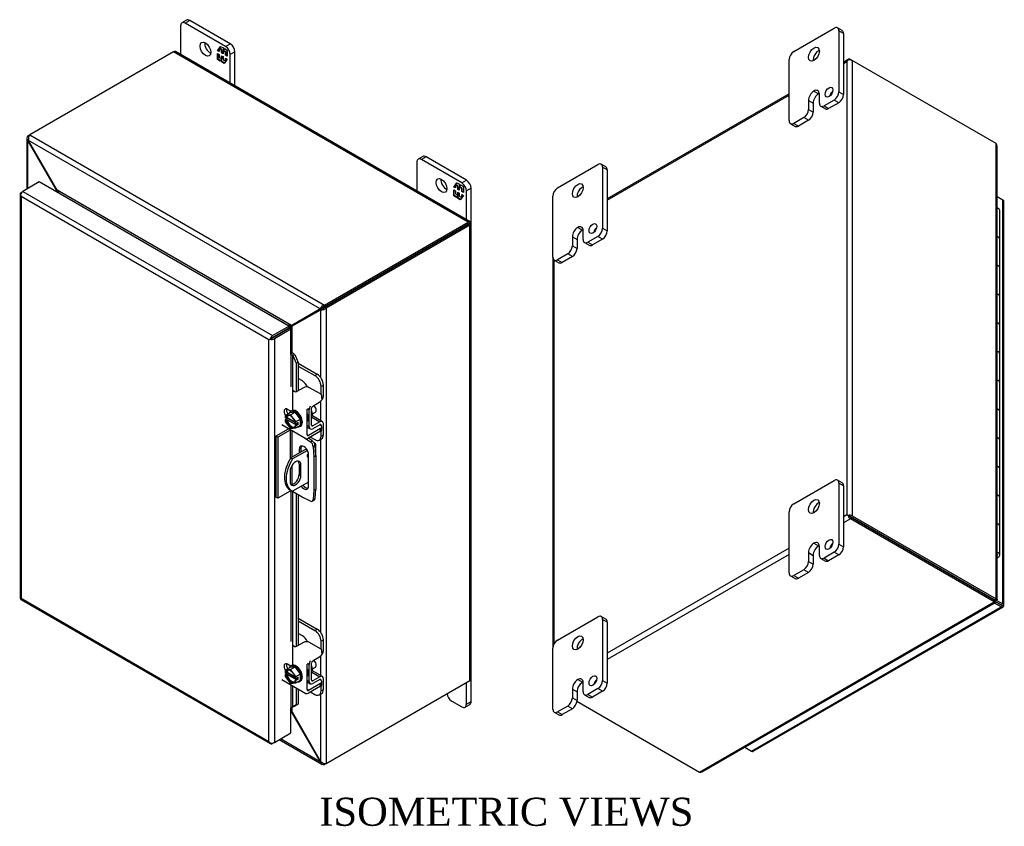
# Model space of a CAD drawing. Header units: inches. Extents: x 5 to 118, y 3 to 78.
# Tile 6 of 6: x 90 to 118, y 55 to 78. Entities that reach past the tile are written whole.
import ezdxf
from ezdxf.enums import TextEntityAlignment as Align

# ---------------------------------------------------------------- set-up
doc = ezdxf.new("R2010")
doc.units = ezdxf.units.IN
doc.header["$MEASUREMENT"] = 0
for name, color, linetype in [('COM40153-1', 7, 'CONTINUOUS'), ('COM40153-2', 7, 'CONTINUOUS'), ('COM42667', 7, 'CONTINUOUS'), ('COM42780', 7, 'CONTINUOUS'), ('COM48423', 7, 'CONTINUOUS'), ('COM71780-2', 7, 'CONTINUOUS'), ('DEFAULT', 7, 'CONTINUOUS'), ('FET07710', 7, 'CONTINUOUS'), ('HNG10610-12B', 7, 'CONTINUOUS'), ('HNG10620-12C', 7, 'CONTINUOUS'), ('HNG10620-12P', 7, 'CONTINUOUS'), ('SCC19011', 7, 'CONTINUOUS'), ('SPR20265', 7, 'CONTINUOUS'), ('WAF25035', 7, 'CONTINUOUS')]:
    doc.layers.add(name, color=color, linetype=linetype)
doc.styles.add('SEACAD_TIMES_NEW_ROMAN', font='times.ttf')

msp = doc.modelspace()

# ---------------------------------------------------------------- linework, layer by layer
at = {"layer": 'COM40153-1', "color": 7, "linetype": 'Continuous'}
for p, q in [((98.077, 65.69), (98.093, 65.681)), ((98.125, 65.331), (98.125, 65.637)), ((97.86, 65.517), (97.414, 65.26)), ((97.887, 65.474), (97.465, 65.23)), ((97.414, 65.26), (97.465, 65.23)), ((97.654, 65.087), (97.705, 65.058)), ((97.654, 65.087), (97.654, 64.791)), ((97.705, 64.761), (97.705, 65.058)), ((97.396, 64.879), (97.396, 64.583)), ((97.654, 64.791), (97.705, 64.761)), ((97.92, 64.574), (97.465, 64.312)), ((97.39, 64.353), (97.441, 64.324))]:
    msp.add_line(p, q, dxfattribs=at)
for centre, major_axis, start_param, end_param in [((98.017, 65.637), (-0.108, 0), 2.529725, 3.926991), ((97.926, 65.344), (-0.0312, -0.0541), 4.139289, 6.283185), ((97.875, 65.373), (0.0313, 0.0541), 4.093609, 5.210881), ((97.926, 65.344), (-0.0312, -0.0541), 0, 0.63978), ((97.765, 65.003), (0.375, 0.65), 1.508132, 3.141593), ((97.816, 64.973), (0.375, 0.65), 1.508132, 3.204257), ((97.551, 64.969), (-0.109, -0.189), 2.356194, 5.497787), ((97.5, 64.998), (-0.109, -0.189), 2.356194, 2.906426), ((97.551, 64.672), (0.109, 0.189), 2.356194, 5.497787), ((97.5, 64.702), (0.109, 0.189), 3.37676, 5.497787)]:
    msp.add_ellipse(centre, major_axis=major_axis, ratio=0.57735, start_param=start_param, end_param=end_param, dxfattribs=at)
at = {"layer": 'COM40153-2', "color": 7, "linetype": 'Continuous'}
for p, q in [((97.342, 66.078), (96.994, 65.877)), ((96.994, 65.877), (96.994, 64.142)), ((97.045, 65.847), (96.994, 65.877)), ((97.393, 66.048), (97.045, 65.847)), ((97.045, 65.847), (97.045, 64.112)), ((97.393, 66.048), (97.393, 65.224)), ((97.444, 66.044), (97.444, 65.277)), ((97.781, 65.849), (97.973, 65.718)), ((98.024, 65.748), (97.919, 65.819)), ((97.973, 65.718), (98.024, 65.748)), ((98.105, 65.609), (98.054, 65.579)), ((98.054, 65.579), (98.074, 65.295)), ((98.125, 65.324), (98.105, 65.609)), ((97.655, 65.508), (97.706, 65.537)), ((97.655, 65.508), (97.655, 65.398)), ((97.706, 65.428), (97.706, 65.537)), ((97.92, 64.457), (97.92, 65.355)), ((98.074, 65.295), (98.125, 65.324)), ((98.074, 65.295), (98.074, 64.338)), ((98.125, 65.324), (98.125, 64.368)), ((97.444, 65.035), (97.444, 64.503)), ((97.393, 64.313), (97.045, 64.112)), ((97.393, 64.352), (97.393, 64.313)), ((97.444, 64.322), (97.444, 64.313)), ((97.737, 64.144), (97.444, 64.313)), ((97.973, 64.031), (97.737, 64.144)), ((98.074, 64.338), (98.054, 64.078)), ((98.074, 64.338), (98.125, 64.368)), ((98.105, 64.107), (98.125, 64.368)), ((97.045, 64.112), (96.994, 64.142)), ((98.028, 64.029), (98.079, 64.058)), ((98.054, 64.078), (98.105, 64.107))]:
    msp.add_line(p, q, dxfattribs=at)
for centre, major_axis, start_param, end_param in [((97.418, 66.033), (-0.108, 0), 5.211068, 5.497787), ((97.418, 66.033), (-0.036, 0), 4.484793, 5.497787), ((97.787, 65.431), (0.094, -0.162), 0.785398, 3.926991), ((97.838, 65.461), (0.094, -0.162), 3.416574, 3.926991), ((97.966, 65.621), (0.062, -0.108), 0.872665, 2.268928), ((98.016, 65.651), (-0.062, 0.108), 4.014257, 5.410521), ((97.787, 64.533), (-0.094, 0.162), 1.73559, 3.926991), ((97.838, 64.563), (-0.094, 0.162), 1.73559, 2.866611), ((97.418, 64.298), (0.036, 0), 0.785398, 2.356194), ((97.966, 64.137), (-0.062, 0.108), 2.443461, 3.839724), ((98.016, 64.167), (-0.062, 0.108), 3.141593, 3.839724)]:
    msp.add_ellipse(centre, major_axis=major_axis, ratio=0.57735, start_param=start_param, end_param=end_param, dxfattribs=at)
at = {"layer": 'COM42667', "color": 7, "linetype": 'Continuous'}
for p, q in [((97.773, 67.257), (97.59, 67.151)), ((98.258, 67.079), (97.95, 67.257)), ((98.295, 66.951), (98.295, 67.028)), ((97.419, 66.585), (97.324, 66.64)), ((97.883, 65.916), (97.883, 66.644)), ((97.16, 66.208), (97.846, 65.812)), ((98.242, 66.205), (98.258, 66.195)), ((98.295, 66.067), (98.295, 66.144)), ((97.917, 65.896), (97.883, 65.916)), ((98.258, 66.093), (97.917, 65.896)), ((98.258, 66.016), (97.917, 65.819)), ((98.258, 66.016), (98.258, 66.093)), ((97.773, 60.01), (97.59, 59.904)), ((98.258, 59.832), (97.95, 60.01)), ((98.295, 59.703), (98.295, 59.781)), ((97.419, 59.338), (97.324, 59.392)), ((97.883, 58.669), (97.883, 59.397)), ((97.16, 58.96), (97.846, 58.564)), ((98.258, 58.846), (97.917, 58.649)), ((98.242, 58.957), (98.258, 58.948)), ((98.258, 58.768), (98.258, 58.846)), ((98.295, 58.819), (98.295, 58.897)), ((97.917, 58.649), (97.883, 58.669)), ((98.258, 58.768), (97.917, 58.571))]:
    msp.add_line(p, q, dxfattribs=at)
for centre, major_axis, start_param, end_param in [((97.862, 67.206), (0.125, 0), 0.785398, 2.356194), ((97.547, 67.176), (0.06, 0), 2.929457, 5.497787), ((98.17, 67.028), (-0.125, 0), 3.141593, 3.926991), ((97.324, 66.525), (0.07, -0.122), 2.356194, 4.826451), ((97.391, 66.564), (0.07, -0.122), 3.6401, 4.826451), ((98.17, 66.144), (-0.125, 0), 2.356194, 3.926991), ((97.917, 65.935), (0.024, 0.0416), 2.356194, 3.926991), ((98.17, 66.067), (-0.125, 0), 2.356194, 3.141593), ((97.917, 65.935), (0.072, 0.124), 3.141593, 3.926991), ((97.862, 59.959), (0.125, 0), 0.785398, 2.356194), ((97.547, 59.929), (0.06, 0), 2.929457, 5.497787), ((98.17, 59.781), (-0.125, 0), 3.141593, 3.926991), ((97.324, 59.278), (0.07, -0.122), 2.356194, 4.826451), ((97.391, 59.316), (0.07, -0.122), 3.6401, 4.826451), ((98.17, 58.897), (-0.125, 0), 2.356194, 3.926991), ((97.917, 58.688), (0.071, 0.124), 3.141593, 3.926991), ((97.917, 58.688), (0.024, 0.0416), 2.356194, 3.926991), ((98.17, 58.819), (-0.125, 0), 2.356194, 3.141593)]:
    msp.add_ellipse(centre, major_axis=major_axis, ratio=0.57735, start_param=start_param, end_param=end_param, dxfattribs=at)
at = {"layer": 'COM42780', "color": 7, "linetype": 'Continuous'}
for p, q in [((97.627, 67.951), (98.167, 67.639)), ((97.627, 67.873), (98.1, 67.6)), ((97.746, 67.448), (97.627, 67.517)), ((98.1, 67.6), (98.167, 67.639)), ((98.344, 67.333), (98.277, 67.294)), ((98.277, 67.066), (98.277, 67.294)), ((98.344, 67.029), (98.344, 67.333)), ((97.888, 66.665), (97.939, 66.636)), ((98.007, 66.189), (98.007, 66.674)), ((98.04, 66.733), (98.245, 66.855)), ((97.939, 66.151), (97.939, 66.636)), ((98.012, 66.418), (98.245, 66.283)), ((98.314, 66.29), (98.03, 66.454)), ((97.883, 66.183), (97.939, 66.151)), ((97.883, 66.135), (97.969, 66.085)), ((98.007, 66.189), (98.04, 66.169)), ((98.243, 66.205), (98.039, 66.091)), ((98.245, 66.283), (98.04, 66.169)), ((98.243, 66.205), (98.277, 66.185)), ((98.277, 66.182), (98.277, 66.185)), ((98.344, 65.92), (98.344, 66.224)), ((97.974, 65.852), (98.1, 65.779)), ((98.277, 65.881), (98.277, 66.029)), ((98.277, 65.881), (98.344, 65.92)), ((98.225, 65.767), (98.292, 65.806)), ((97.627, 60.704), (98.167, 60.392)), ((97.627, 60.626), (98.1, 60.353)), ((97.746, 60.201), (97.627, 60.269)), ((98.1, 60.353), (98.167, 60.392)), ((98.344, 60.086), (98.277, 60.047)), ((98.277, 59.818), (98.277, 60.047)), ((98.344, 59.782), (98.344, 60.086)), ((97.888, 59.418), (97.939, 59.388)), ((97.939, 58.903), (97.939, 59.388)), ((98.007, 58.942), (98.007, 59.427)), ((98.04, 59.486), (98.245, 59.608)), ((98.012, 59.171), (98.245, 59.036)), ((98.314, 59.042), (98.03, 59.206)), ((97.883, 58.936), (97.939, 58.903)), ((97.883, 58.887), (97.969, 58.838)), ((98.007, 58.941), (98.04, 58.922)), ((98.243, 58.958), (98.039, 58.844)), ((98.245, 59.036), (98.04, 58.922)), ((98.243, 58.958), (98.277, 58.938)), ((98.277, 58.935), (98.277, 58.938)), ((98.344, 58.673), (98.344, 58.977)), ((97.974, 58.604), (98.1, 58.532)), ((98.225, 58.52), (98.292, 58.558)), ((98.277, 58.634), (98.277, 58.782)), ((98.277, 58.634), (98.344, 58.673))]:
    msp.add_line(p, q, dxfattribs=at)
for centre, major_axis, start_param, end_param in [((98.1, 67.396), (0.125, -0.217), 0.785398, 2.356194), ((98.167, 67.435), (-0.125, 0.217), 3.926991, 5.497787), ((97.746, 67.244), (0.125, -0.217), 1.392108, 2.356194), ((98.243, 66.971), (-0.071, -0.124), 0.802851, 2.356194), ((98.041, 66.694), (-0.071, -0.124), 4.744903, 5.497787), ((98.041, 66.694), (-0.024, -0.0416), 3.944444, 5.497787), ((97.897, 66.573), (0.097, -0.169), 0.133398, 1.437398), ((98.041, 66.209), (0.072, 0.124), 2.356194, 3.909538), ((98.041, 66.209), (0.024, 0.0416), 2.356194, 3.909538), ((98.243, 66.166), (-0.024, -0.0416), 2.356194, 3.909538), ((98.243, 66.166), (-0.071, -0.124), 2.356194, 3.909538), ((98.1, 65.983), (-0.125, 0.217), 2.356194, 3.926991), ((98.167, 66.022), (-0.125, 0.217), 3.141593, 3.926991), ((98.1, 60.149), (0.125, -0.217), 0.785398, 2.356194), ((98.167, 60.188), (-0.125, 0.217), 3.926991, 5.497787), ((97.746, 59.996), (0.125, -0.217), 1.392108, 2.356194), ((98.243, 59.724), (-0.072, -0.124), 0.802851, 2.356194), ((98.041, 59.447), (-0.072, -0.124), 4.744903, 5.497787), ((98.041, 59.447), (-0.024, -0.0416), 3.944444, 5.497787), ((97.897, 59.325), (0.097, -0.169), 0.133398, 1.437398), ((98.041, 58.962), (0.071, 0.124), 2.356194, 3.909538), ((98.041, 58.962), (0.024, 0.0416), 2.356194, 3.909538), ((98.243, 58.918), (-0.024, -0.0416), 2.356194, 3.909538), ((98.243, 58.918), (-0.072, -0.124), 2.356194, 3.909538), ((98.1, 58.736), (-0.125, 0.217), 2.356194, 3.926991), ((98.167, 58.775), (-0.125, 0.217), 3.141593, 3.926991)]:
    msp.add_ellipse(centre, major_axis=major_axis, ratio=0.57735, start_param=start_param, end_param=end_param, dxfattribs=at)
at = {"layer": 'COM48423', "color": 7, "linetype": 'Continuous'}
for p, q in [((94.078, 76.809), (89.988, 74.447)), ((102.461, 71.968), (94.078, 76.809)), ((102.515, 71.974), (94.132, 76.814)), ((113.285, 76.595), (113.136, 76.509)), ((113.136, 76.473), (113.237, 76.531)), ((113.237, 76.531), (113.237, 63.643)), ((113.267, 76.572), (113.267, 76.572)), ((113.339, 76.589), (113.389, 76.56)), ((117.479, 74.199), (113.389, 76.56)), ((113.389, 76.56), (113.389, 63.614)), ((111.59, 75.616), (106.419, 72.631)), ((106.419, 72.594), (111.59, 75.58)), ((89.906, 74.349), (89.906, 72.902)), ((89.937, 74.418), (89.988, 74.447)), ((89.965, 74.402), (89.937, 74.418)), ((89.955, 74.29), (89.937, 74.279)), ((89.937, 72.92), (89.937, 74.279)), ((89.954, 74.256), (89.937, 74.279)), ((89.954, 74.256), (89.967, 74.263)), ((90.757, 72.866), (89.954, 74.256)), ((98.252, 69.5), (89.955, 74.29)), ((89.967, 74.263), (89.955, 74.29)), ((90.77, 72.874), (89.967, 74.263)), ((89.988, 74.447), (98.372, 69.607)), ((117.479, 61.252), (117.479, 74.199)), ((117.511, 61.233), (117.511, 74.129)), ((90.757, 72.866), (90.77, 72.874)), ((90.757, 72.821), (90.757, 72.866)), ((97.438, 69.024), (90.77, 72.874)), ((90.817, 72.787), (90.816, 72.787)), ((97.339, 69.022), (90.817, 72.787)), ((98.372, 69.607), (102.461, 71.968)), ((98.372, 69.548), (102.461, 71.91)), ((102.462, 71.91), (98.372, 69.548)), ((102.512, 71.88), (98.423, 69.519)), ((102.533, 71.951), (102.461, 71.91)), ((102.462, 71.91), (102.461, 71.91)), ((102.534, 71.951), (102.462, 71.91)), ((102.462, 71.91), (102.512, 71.939)), ((102.462, 71.91), (102.462, 71.91)), ((102.512, 58.934), (102.512, 71.88)), ((102.544, 58.978), (102.544, 71.924)), ((104.873, 70.965), (104.873, 59.856)), ((104.904, 59.966), (104.904, 70.892)), ((98.24, 69.487), (97.438, 69.024)), ((98.253, 69.465), (97.45, 69.002)), ((98.291, 69.516), (97.488, 69.053)), ((98.304, 69.494), (97.501, 69.031)), ((98.24, 69.487), (98.291, 69.516)), ((98.252, 69.5), (98.24, 69.487)), ((98.302, 69.529), (98.252, 69.5)), ((98.253, 69.465), (98.304, 69.494)), ((98.27, 69.468), (98.253, 69.465)), ((98.321, 69.498), (98.27, 69.468)), ((98.27, 67.542), (98.27, 69.468)), ((98.302, 69.529), (98.291, 69.516)), ((98.295, 69.525), (98.309, 69.533)), ((98.321, 69.498), (98.304, 69.494)), ((98.327, 69.502), (98.313, 69.494)), ((98.372, 69.548), (98.372, 69.607)), ((98.372, 69.548), (98.423, 69.519)), ((98.423, 69.519), (98.423, 56.573)), ((97.338, 69.021), (97.339, 69.022)), ((97.339, 69.022), (97.339, 69.021)), ((97.355, 68.943), (97.355, 68.943)), ((97.488, 69.053), (97.438, 69.024)), ((97.501, 69.031), (97.45, 69.002)), ((97.45, 68.251), (97.45, 69.002)), ((98.27, 66.315), (98.27, 66.874)), ((98.27, 60.295), (98.27, 65.793)), ((113.237, 63.643), (113.136, 63.585)), ((113.288, 63.614), (113.237, 63.643)), ((113.267, 63.626), (113.339, 63.584)), ((113.267, 63.626), (113.339, 63.584)), ((113.339, 63.584), (117.428, 61.223)), ((117.428, 61.223), (113.339, 63.584)), ((113.389, 63.614), (117.479, 61.252)), ((113.339, 63.525), (113.136, 63.409)), ((117.428, 61.164), (113.339, 63.525)), ((111.59, 62.692), (106.419, 59.707)), ((111.59, 62.516), (106.419, 59.53)), ((109.045, 56.324), (117.428, 61.164)), ((109.121, 56.331), (117.461, 61.146)), ((117.428, 61.223), (117.479, 61.252)), ((117.428, 61.223), (117.428, 61.164)), ((117.45, 61.196), (117.429, 61.208)), ((117.45, 61.196), (117.429, 61.208)), ((117.43, 61.201), (117.461, 61.183)), ((117.462, 61.218), (117.442, 61.23)), ((117.462, 61.218), (117.442, 61.23)), ((117.448, 61.233), (117.479, 61.215)), ((117.461, 61.183), (117.45, 61.196)), ((117.479, 61.215), (117.462, 61.218)), ((98.27, 59.068), (98.27, 59.627)), ((98.423, 56.573), (102.512, 58.934)), ((98.27, 56.623), (98.27, 58.546)), ((105.557, 58.338), (109.045, 56.324)), ((97.438, 58.029), (97.414, 58.042)), ((97.438, 58.029), (97.45, 58.036)), ((97.438, 58.029), (98.24, 56.639)), ((97.45, 58.036), (97.45, 58.164)), ((97.45, 58.036), (98.253, 56.646)), ((97.087, 57.249), (98.296, 56.55)), ((98.252, 56.612), (97.118, 57.267)), ((98.24, 56.639), (98.253, 56.646)), ((98.24, 56.639), (98.252, 56.612)), ((98.27, 56.623), (98.252, 56.612)), ((98.253, 56.646), (98.27, 56.623)), ((98.372, 56.575), (98.372, 56.543)), ((98.423, 56.573), (98.372, 56.543))]:
    msp.add_line(p, q, dxfattribs=at)
for centre, radius, start, end in [((89.998, 74.349), 0.0923, 131.3818, 228.6182), ((90.143, 74.333), 0.192, 143.5515, 192.9586), ((117.418, 74.129), 0.0923, 0, 48.6182), ((98.428, 69.423), 0.192, 107.0414, 156.4485), ((98.291, 69.66), 0.192, 263.5515, 312.9586), ((98.375, 69.4), 0.148, 91.3268, 119.2753), ((98.248, 69.622), 0.144, 300.272, 329.1259), ((100.131, 64.093), 5.595, 118.0355, 119.6867), ((94.506, 73.834), 5.635, 300.4684, 301.9581), ((98.342, 56.631), 0.0923, 191.3818, 288.6182), ((98.401, 56.764), 0.192, 227.0414, 276.4485), ((109.075, 56.411), 0.0923, 251.3818, 300)]:
    msp.add_arc(centre, radius, start, end, dxfattribs=at)
for centre, major_axis, ratio, start_param, end_param in [((94.078, 76.72), (-0.054, -0.0935), 0.57735, 3.141593, 3.926991), ((113.313, 76.486), (0.076, 0.132), 0.577982, 1.230411, 1.570248), ((113.313, 76.486), (0.076, 0.132), 0.577982, 1.231508, 1.571345), ((113.339, 76.501), (0.054, -0.0935), 0.57735, 2.356194, 3.587154), ((113.313, 76.516), (0.108, 0), 0.57735, 0.785398, 2.016358), ((102.461, 71.88), (-0.054, -0.0935), 0.57735, 2.696031, 3.926991), ((102.436, 71.895), (-0.036, -0.0208), 0.000948, 2.356741, 3.927537), ((102.436, 71.895), (-0.036, -0.0207), 0.000948, 2.355648, 3.926445), ((102.436, 71.895), (0.108, 0.062), 0.000948, -0.784852, -0.445015), ((102.436, 71.895), (0.108, 0.062), 0.000948, 0.445015, 0.784852), ((102.436, 71.924), (-0.108, 0), 0.57735, 2.356194, 3.587154), ((113.313, 63.599), (-0.108, 0.062), 0.000948, -1.124689, -0.784852), ((113.313, 63.599), (-0.108, 0.062), 0.000948, 0.784852, 1.124689), ((113.313, 63.57), (0.108, 0), 0.57735, 0.785398, 2.016358), ((113.339, 63.614), (0.054, -0.0935), 0.57735, 4.266828, 5.497787), ((113.313, 63.599), (0.036, -0.0207), 0.000948, 0.785944, 2.356741), ((113.313, 63.599), (0.036, -0.0208), 0.000948, 3.926445, 5.497241), ((102.436, 58.978), (-0.108, 0), 0.57735, 2.356194, 3.141593)]:
    msp.add_ellipse(centre, major_axis=major_axis, ratio=ratio, start_param=start_param, end_param=end_param, dxfattribs=at)
for points, knots in [([(90.757, 72.866), (90.759, 72.856), (90.762, 72.846), (90.764, 72.829), (90.765, 72.823), (90.766, 72.816)], [0, 0, 0, 0, 0.25, 0.25, 0.4064598, 0.4064598, 0.4064598, 0.4064598]), ([(90.817, 72.787), (90.818, 72.788), (90.819, 72.789), (90.821, 72.792), (90.821, 72.793), (90.822, 72.798), (90.821, 72.801), (90.819, 72.809), (90.817, 72.813), (90.813, 72.821), (90.81, 72.824), (90.803, 72.836), (90.797, 72.844), (90.784, 72.859), (90.777, 72.866), (90.77, 72.874)], [0, 0, 0, 0, 0.0625, 0.0625, 0.125, 0.125, 0.25, 0.25, 0.375, 0.375, 0.5, 0.5, 0.75, 0.75, 1, 1, 1, 1]), ([(97.438, 69.024), (97.43, 69.025), (97.423, 69.026), (97.406, 69.028), (97.398, 69.028), (97.385, 69.029), (97.381, 69.029), (97.372, 69.028), (97.367, 69.028), (97.358, 69.027), (97.354, 69.026), (97.348, 69.025), (97.346, 69.025), (97.342, 69.023), (97.34, 69.023), (97.339, 69.022)], [0, 0, 0, 0, 0.25, 0.25, 0.5, 0.5, 0.625, 0.625, 0.75, 0.75, 0.875, 0.875, 0.9375, 0.9375, 1, 1, 1, 1]), ([(97.408, 68.924), (97.408, 68.924), (97.408, 68.924), (97.411, 68.928), (97.414, 68.931), (97.419, 68.939), (97.421, 68.942), (97.426, 68.95), (97.428, 68.954), (97.434, 68.965), (97.438, 68.973), (97.445, 68.987), (97.448, 68.995), (97.45, 69.002)], [0.1200715, 0.1200715, 0.1200715, 0.1200715, 0.125, 0.125, 0.25, 0.25, 0.375, 0.375, 0.5, 0.5, 0.75, 0.75, 1, 1, 1, 1]), ([(117.428, 61.164), (117.435, 61.156), (117.441, 61.151), (117.452, 61.145), (117.457, 61.144), (117.464, 61.148), (117.466, 61.153), (117.466, 61.165), (117.465, 61.174), (117.461, 61.183)], [0, 0, 0, 0, 0.25, 0.25, 0.5, 0.5, 0.75, 0.75, 1, 1, 1, 1]), ([(117.436, 61.227), (117.44, 61.229), (117.447, 61.232), (117.45, 61.233), (117.45, 61.233)], [0, 0, 0, 0, 0.4000004, 0.8000008, 0.8000008, 0.8000008, 0.8000008]), ([(117.479, 61.252), (117.489, 61.251), (117.497, 61.248), (117.508, 61.241), (117.511, 61.237), (117.511, 61.229), (117.508, 61.226), (117.497, 61.219), (117.489, 61.216), (117.479, 61.215)], [0, 0, 0, 0, 0.25, 0.25, 0.5, 0.5, 0.75, 0.75, 1, 1, 1, 1]), ([(97.45, 58.036), (97.448, 58.046), (97.445, 58.056), (97.438, 58.075), (97.434, 58.084), (97.428, 58.096), (97.426, 58.1), (97.421, 58.107), (97.419, 58.111), (97.416, 58.114), (97.415, 58.115), (97.414, 58.116)], [0, 0, 0, 0, 0.25, 0.25, 0.5, 0.5, 0.625, 0.625, 0.75, 0.75, 0.7782984, 0.7782984, 0.7782984, 0.7782984])]:
    msp.add_open_spline(points, degree=3, knots=knots, dxfattribs=at)
for points in [[(117.43, 61.201), (117.431, 61.201), (117.43, 61.206), (117.428, 61.214)], [(117.43, 61.199), (117.43, 61.2), (117.43, 61.201), (117.43, 61.201)], [(97.415, 58.049), (97.423, 58.042), (97.431, 58.036), (97.438, 58.029)]]:
    msp.add_open_spline(points, degree=3, dxfattribs=at)
at = {"layer": 'COM71780-2', "color": 7, "linetype": 'Continuous'}
for p, q in [((90.261, 73.107), (89.795, 72.838)), ((97.363, 69.007), (90.261, 73.107)), ((89.744, 72.809), (89.795, 72.838)), ((89.795, 72.838), (96.897, 68.738)), ((89.713, 72.764), (89.713, 61.284)), ((89.723, 72.738), (89.723, 72.738)), ((96.795, 68.62), (89.744, 72.691)), ((89.744, 72.691), (89.744, 61.269)), ((117.672, 72.589), (117.511, 72.682)), ((117.672, 61.109), (117.672, 72.589)), ((117.704, 61.065), (117.704, 72.545)), ((96.897, 68.738), (97.363, 69.007)), ((96.897, 68.679), (97.363, 68.948)), ((97.363, 68.948), (96.897, 68.679)), ((97.414, 68.918), (96.948, 68.649)), ((97.363, 69.007), (97.363, 68.948)), ((97.414, 68.918), (97.363, 68.948)), ((97.414, 68.204), (97.414, 68.918)), ((96.846, 68.649), (96.795, 68.62)), ((96.825, 68.637), (96.897, 68.679)), ((96.825, 68.637), (96.897, 68.679)), ((96.948, 68.649), (96.948, 57.169)), ((96.795, 57.198), (96.795, 68.62)), ((97.414, 68.204), (97.414, 67.282)), ((97.443, 68.21), (97.449, 68.251)), ((97.469, 68.172), (97.528, 68.196)), ((97.469, 68.172), (97.568, 67.95)), ((97.469, 66.61), (97.469, 68.172)), ((97.528, 68.196), (97.627, 67.973)), ((97.627, 67.973), (97.568, 67.95)), ((97.568, 67.95), (97.568, 67.143)), ((97.627, 67.973), (97.627, 67.173)), ((97.414, 66.588), (97.414, 66.583)), ((97.414, 64.319), (97.414, 60.034)), ((97.469, 59.332), (97.469, 64.298)), ((97.568, 64.241), (97.568, 59.896)), ((97.627, 64.207), (97.627, 59.926)), ((117.136, 61.392), (117.136, 61.392)), ((117.164, 61.376), (117.164, 61.376)), ((89.741, 61.234), (96.843, 57.134)), ((89.744, 61.269), (96.795, 57.198)), ((117.621, 61.02), (117.432, 61.13)), ((117.464, 61.17), (117.622, 61.079)), ((117.621, 61.079), (117.464, 61.17)), ((117.486, 61.217), (117.672, 61.109)), ((117.622, 61.079), (117.621, 61.079)), ((117.693, 61.038), (117.621, 61.079)), ((117.622, 61.079), (117.622, 61.079)), ((117.622, 61.079), (117.672, 61.05)), ((117.694, 61.038), (117.622, 61.079)), ((110.519, 56.92), (117.621, 61.02)), ((110.573, 56.915), (117.675, 61.015)), ((97.414, 59.34), (97.414, 59.335)), ((97.414, 58.813), (97.414, 58.152)), ((97.469, 58.178), (97.469, 58.782)), ((97.568, 58.725), (97.568, 58.238)), ((97.627, 58.691), (97.627, 58.261)), ((97.627, 58.261), (97.528, 58.202)), ((97.627, 58.261), (97.568, 58.238)), ((97.414, 57.438), (97.414, 58.152)), ((97.568, 58.238), (97.469, 58.178)), ((97.469, 58.178), (97.528, 58.202)), ((96.948, 57.169), (97.414, 57.438)), ((96.825, 57.156), (96.825, 57.156)), ((96.948, 57.169), (96.897, 57.139)), ((110.33, 57.029), (110.519, 56.92))]:
    msp.add_line(p, q, dxfattribs=at)
for centre, radius, start, end in [((97.365, 68.127), 0.114, 23.2734, 46.5882), ((97.396, 68.091), 0.169, 38.3968, 71.6578), ((97.716, 57.828), 0.429, 125.2045, 129.639), ((97.508, 58.109), 0.0785, 110.0389, 127.3818)]:
    msp.add_arc(centre, radius, start, end, dxfattribs=at)
for centre, major_axis, ratio, start_param, end_param in [((89.795, 72.75), (0.054, 0.0935), 0.57735, 0.785398, 2.016358), ((89.821, 72.764), (0.108, 0), 0.57735, 2.356194, 3.587154), ((89.821, 72.735), (-0.076, 0.132), 0.577982, 1.231508, 1.571345), ((89.821, 72.735), (-0.076, 0.132), 0.577982, 1.230411, 1.570248), ((117.596, 72.545), (-0.108, 0), 0.57735, 3.141593, 3.926991), ((96.872, 68.664), (-0.108, -0.062), 0.000948, -1.124689, -0.784852), ((96.872, 68.664), (-0.108, -0.062), 0.000948, 0.784852, 1.124689), ((96.897, 68.649), (0.054, 0.0935), 0.57735, 0.785398, 2.016358), ((96.872, 68.693), (0.108, 0), 0.57735, 4.266828, 5.497787), ((96.872, 68.664), (0.036, 0.0208), 0.000948, 0.785944, 2.356741), ((96.872, 68.664), (0.036, 0.0207), 0.000948, 3.926445, 5.497241), ((97.44, 68.189), (0.108, 0), 0.57735, 1.48353, 1.808737), ((97.44, 68.189), (0.036, 0), 0.57735, 1.48353, 2.356194), ((89.821, 61.284), (0.108, 0), 0.57735, 3.141593, 3.587154), ((89.821, 61.313), (-0.108, -0.062), 0.000948, 0.445015, 0.784852), ((89.821, 61.313), (-0.108, -0.062), 0.000948, -0.784852, -0.445015), ((89.795, 61.328), (0.054, 0.0935), 0.57735, 2.696031, 3.141593), ((117.596, 61.094), (-0.036, 0.0208), 0.000948, 2.355648, 3.926445), ((117.596, 61.094), (-0.036, 0.0207), 0.000948, 2.356741, 3.927537), ((117.596, 61.065), (-0.108, 0), 0.57735, 2.696031, 3.926991), ((117.621, 61.109), (-0.054, 0.0935), 0.57735, 2.356194, 3.587154), ((117.596, 61.094), (0.108, -0.062), 0.000948, -0.784852, -0.445015), ((117.596, 61.094), (0.108, -0.062), 0.000948, 0.445015, 0.784852), ((97.44, 58.137), (-0.036, 0), 0.57735, 4.625123, 5.497787), ((96.872, 57.242), (0.076, -0.132), 0.577982, 4.712938, 5.052774), ((96.872, 57.242), (0.076, -0.132), 0.577982, 4.71184, 5.051677), ((96.872, 57.213), (0.108, 0), 0.57735, 4.266828, 5.497787), ((96.897, 57.227), (0.054, 0.0935), 0.57735, 2.696031, 3.926991), ((110.519, 57.008), (-0.054, 0.0935), 0.57735, 2.356194, 3.141593)]:
    msp.add_ellipse(centre, major_axis=major_axis, ratio=ratio, start_param=start_param, end_param=end_param, dxfattribs=at)
at = {"layer": 'FET07710', "color": 7, "linetype": 'Continuous'}
for p, q in [((94.451, 77.708), (94.319, 77.631)), ((94.545, 77.698), (94.413, 77.622)), ((95.562, 76.959), (94.413, 77.622)), ((95.694, 77.035), (94.545, 77.698)), ((94.28, 77.545), (94.28, 76.728)), ((111.722, 76.816), (112.872, 77.479)), ((113.098, 77.412), (112.965, 77.488)), ((113.004, 77.403), (113.004, 75.668)), ((113.136, 77.326), (113.004, 77.403)), ((113.136, 77.326), (113.136, 75.591)), ((95.562, 76.959), (95.694, 77.035)), ((95.334, 76.841), (95.42, 76.964)), ((95.348, 76.849), (95.334, 76.841)), ((95.379, 76.815), (95.334, 76.841)), ((95.334, 76.588), (95.334, 76.762)), ((95.334, 76.762), (95.379, 76.735)), ((95.348, 76.849), (95.379, 76.894)), ((95.379, 76.831), (95.348, 76.849)), ((95.348, 76.597), (95.348, 76.753)), ((95.393, 76.909), (95.379, 76.901)), ((95.449, 76.861), (95.379, 76.901)), ((95.379, 76.901), (95.379, 76.815)), ((95.388, 76.906), (95.426, 76.961)), ((95.463, 76.869), (95.393, 76.909)), ((95.42, 76.964), (95.497, 76.92)), ((95.463, 76.869), (95.449, 76.861)), ((95.449, 76.775), (95.449, 76.861)), ((95.463, 76.783), (95.449, 76.775)), ((95.491, 76.75), (95.449, 76.775)), ((95.463, 76.783), (95.463, 76.869)), ((95.491, 76.767), (95.463, 76.783)), ((95.505, 76.845), (95.491, 76.837)), ((95.56, 76.797), (95.491, 76.837)), ((95.491, 76.837), (95.491, 76.75)), ((95.497, 76.92), (95.497, 76.857)), ((95.497, 76.857), (95.529, 76.902)), ((95.512, 76.865), (95.497, 76.857)), ((95.575, 76.805), (95.505, 76.845)), ((95.512, 76.865), (95.535, 76.898)), ((95.529, 76.902), (95.606, 76.857)), ((95.575, 76.805), (95.56, 76.797)), ((95.56, 76.71), (95.56, 76.797)), ((95.575, 76.718), (95.575, 76.805)), ((95.606, 76.857), (95.606, 76.684)), ((95.827, 76.805), (95.695, 76.729)), ((95.827, 75.836), (95.827, 76.805)), ((95.348, 76.597), (95.334, 76.588)), ((95.411, 76.544), (95.334, 76.588)), ((95.419, 76.556), (95.348, 76.597)), ((95.379, 76.735), (95.379, 76.649)), ((95.379, 76.649), (95.449, 76.609)), ((95.442, 76.589), (95.411, 76.544)), ((95.457, 76.597), (95.442, 76.589)), ((95.442, 76.526), (95.442, 76.589)), ((95.457, 76.534), (95.442, 76.526)), ((95.519, 76.481), (95.442, 76.526)), ((95.449, 76.609), (95.449, 76.695)), ((95.449, 76.695), (95.491, 76.671)), ((95.463, 76.617), (95.449, 76.609)), ((95.457, 76.534), (95.457, 76.597)), ((95.528, 76.493), (95.457, 76.534)), ((95.463, 76.617), (95.463, 76.687)), ((95.491, 76.671), (95.491, 76.584)), ((95.491, 76.584), (95.56, 76.544)), ((95.606, 76.604), (95.519, 76.481)), ((95.575, 76.718), (95.56, 76.71)), ((95.606, 76.684), (95.56, 76.71)), ((95.56, 76.544), (95.56, 76.631)), ((95.56, 76.631), (95.606, 76.604)), ((95.566, 76.548), (95.56, 76.544)), ((95.606, 76.7), (95.575, 76.718)), ((95.575, 76.56), (95.575, 76.623)), ((95.695, 75.912), (95.695, 76.729)), ((111.59, 74.851), (111.59, 76.586)), ((112.297, 75.693), (112.297, 75.692)), ((112.297, 75.693), (112.43, 75.616)), ((112.297, 75.692), (112.429, 75.616)), ((113.004, 75.668), (113.136, 75.591)), ((112.143, 75.425), (112.143, 75.17)), ((112.143, 75.425), (112.275, 75.349)), ((112.275, 75.349), (112.275, 75.094)), ((112.43, 75.616), (112.429, 75.616)), ((112.452, 75.348), (112.452, 75.604)), ((112.872, 75.438), (112.584, 75.272)), ((113.004, 75.362), (112.716, 75.196)), ((113.004, 75.362), (112.872, 75.438)), ((112.143, 75.17), (112.275, 75.094)), ((112.49, 75.263), (112.623, 75.186)), ((112.584, 75.272), (112.716, 75.196)), ((112.01, 74.941), (111.722, 74.774)), ((112.142, 74.864), (111.855, 74.698)), ((112.142, 74.864), (112.01, 74.941)), ((111.629, 74.765), (111.761, 74.689)), ((111.722, 74.774), (111.855, 74.698)), ((100.998, 73.667), (100.998, 72.85)), ((101.169, 73.829), (101.037, 73.753)), ((101.263, 73.82), (101.13, 73.744)), ((102.279, 73.08), (101.13, 73.744)), ((102.412, 73.157), (101.263, 73.82)), ((105.005, 72.937), (106.154, 73.601)), ((106.38, 73.534), (106.248, 73.61)), ((106.287, 73.524), (106.287, 71.789)), ((106.419, 73.448), (106.287, 73.524)), ((106.419, 73.448), (106.419, 71.713)), ((102.279, 73.08), (102.412, 73.157)), ((102.051, 72.963), (102.138, 73.086)), ((102.065, 72.971), (102.051, 72.963)), ((102.097, 72.936), (102.051, 72.963)), ((102.051, 72.71), (102.051, 72.883)), ((102.051, 72.883), (102.097, 72.857)), ((102.065, 72.971), (102.097, 73.016)), ((102.097, 72.953), (102.065, 72.971)), ((102.065, 72.718), (102.065, 72.875)), ((102.111, 73.031), (102.097, 73.023)), ((102.166, 72.983), (102.097, 73.023)), ((102.097, 73.023), (102.097, 72.936)), ((102.097, 72.857), (102.097, 72.77)), ((102.105, 73.028), (102.144, 73.083)), ((102.18, 72.991), (102.111, 73.031)), ((102.138, 73.086), (102.215, 73.042)), ((102.18, 72.991), (102.166, 72.983)), ((102.166, 72.896), (102.166, 72.983)), ((102.18, 72.905), (102.166, 72.896)), ((102.209, 72.872), (102.166, 72.896)), ((102.18, 72.905), (102.18, 72.991)), ((102.209, 72.888), (102.18, 72.905)), ((102.223, 72.967), (102.209, 72.958)), ((102.278, 72.918), (102.209, 72.958)), ((102.209, 72.958), (102.209, 72.872)), ((102.215, 73.042), (102.215, 72.978)), ((102.215, 72.978), (102.247, 73.023)), ((102.229, 72.986), (102.215, 72.978)), ((102.292, 72.927), (102.223, 72.967)), ((102.229, 72.986), (102.253, 73.02)), ((102.247, 73.023), (102.324, 72.979)), ((102.292, 72.927), (102.278, 72.918)), ((102.278, 72.832), (102.278, 72.918)), ((102.292, 72.84), (102.278, 72.832)), ((102.324, 72.806), (102.278, 72.832)), ((102.292, 72.84), (102.292, 72.927)), ((102.324, 72.822), (102.292, 72.84)), ((102.324, 72.979), (102.324, 72.806)), ((102.544, 72.927), (102.412, 72.851)), ((102.412, 72.034), (102.412, 72.851)), ((102.544, 71.192), (102.544, 72.927)), ((102.065, 72.718), (102.051, 72.71)), ((102.128, 72.666), (102.051, 72.71)), ((102.136, 72.677), (102.065, 72.718)), ((102.097, 72.77), (102.166, 72.73)), ((102.16, 72.711), (102.128, 72.666)), ((102.174, 72.719), (102.16, 72.711)), ((102.16, 72.647), (102.16, 72.711)), ((102.174, 72.655), (102.16, 72.647)), ((102.237, 72.603), (102.16, 72.647)), ((102.166, 72.73), (102.166, 72.817)), ((102.166, 72.817), (102.209, 72.792)), ((102.18, 72.739), (102.166, 72.73)), ((102.174, 72.655), (102.174, 72.719)), ((102.245, 72.614), (102.174, 72.655)), ((102.18, 72.739), (102.18, 72.809)), ((102.209, 72.792), (102.209, 72.706)), ((102.209, 72.706), (102.278, 72.666)), ((102.324, 72.726), (102.237, 72.603)), ((102.278, 72.666), (102.278, 72.752)), ((102.278, 72.752), (102.324, 72.726)), ((102.284, 72.669), (102.278, 72.666)), ((102.292, 72.681), (102.292, 72.744)), ((104.872, 70.973), (104.872, 72.708)), ((105.58, 71.814), (105.579, 71.814)), ((105.579, 71.814), (105.712, 71.738)), ((105.58, 71.814), (105.712, 71.738)), ((105.712, 71.738), (105.712, 71.738)), ((105.734, 71.47), (105.734, 71.725)), ((106.287, 71.789), (106.419, 71.713)), ((105.425, 71.547), (105.425, 71.292)), ((105.425, 71.547), (105.558, 71.471)), ((105.558, 71.471), (105.558, 71.216)), ((106.154, 71.56), (105.867, 71.394)), ((106.286, 71.483), (105.999, 71.317)), ((106.286, 71.483), (106.154, 71.56)), ((102.544, 71.192), (102.544, 71.192)), ((105.425, 71.292), (105.558, 71.216)), ((105.773, 71.384), (105.905, 71.308)), ((105.867, 71.394), (105.999, 71.317)), ((104.911, 70.887), (105.043, 70.811)), ((105.293, 71.062), (105.005, 70.896)), ((105.005, 70.896), (105.137, 70.82)), ((105.425, 70.986), (105.137, 70.82)), ((105.425, 70.986), (105.293, 71.062)), ((111.722, 63.956), (112.872, 64.619)), ((113.098, 64.552), (112.965, 64.629)), ((113.004, 64.543), (113.004, 62.808)), ((113.136, 64.466), (113.004, 64.543)), ((113.136, 64.466), (113.136, 62.731)), ((111.59, 61.991), (111.59, 63.726)), ((112.297, 62.833), (112.297, 62.833)), ((112.297, 62.833), (112.43, 62.756)), ((112.297, 62.833), (112.429, 62.756)), ((112.43, 62.756), (112.429, 62.756)), ((112.452, 62.489), (112.452, 62.744)), ((113.004, 62.808), (113.136, 62.731)), ((112.143, 62.566), (112.143, 62.31)), ((112.143, 62.566), (112.275, 62.489)), ((112.275, 62.489), (112.275, 62.234)), ((112.872, 62.578), (112.584, 62.412)), ((113.004, 62.502), (112.716, 62.336)), ((113.004, 62.502), (112.872, 62.578)), ((112.143, 62.31), (112.275, 62.234)), ((112.49, 62.403), (112.623, 62.326)), ((112.584, 62.412), (112.716, 62.336)), ((111.629, 61.905), (111.761, 61.829)), ((112.01, 62.081), (111.722, 61.915)), ((111.722, 61.915), (111.855, 61.838)), ((112.142, 62.004), (111.855, 61.838)), ((112.142, 62.004), (112.01, 62.081)), ((105.005, 60.078), (106.154, 60.741)), ((106.38, 60.674), (106.248, 60.75)), ((106.287, 60.664), (106.287, 58.929)), ((106.419, 60.588), (106.287, 60.664)), ((106.419, 60.588), (106.419, 58.853)), ((102.544, 58.332), (102.544, 60.067)), ((102.544, 60.067), (102.544, 60.067)), ((104.872, 58.113), (104.872, 59.848)), ((102.412, 58.256), (102.412, 58.876)), ((105.58, 58.954), (105.579, 58.954)), ((105.579, 58.954), (105.712, 58.878)), ((105.58, 58.954), (105.712, 58.878)), ((105.712, 58.878), (105.712, 58.878)), ((105.734, 58.61), (105.734, 58.865)), ((106.287, 58.929), (106.419, 58.853)), ((105.425, 58.687), (105.425, 58.432)), ((105.425, 58.687), (105.558, 58.611)), ((105.558, 58.611), (105.558, 58.356)), ((106.154, 58.7), (105.867, 58.534)), ((106.286, 58.623), (105.999, 58.457)), ((106.286, 58.623), (106.154, 58.7)), ((101.992, 58.345), (102.279, 58.179)), ((102.412, 58.256), (102.544, 58.332)), ((105.425, 58.432), (105.558, 58.356)), ((105.773, 58.524), (105.905, 58.448)), ((105.867, 58.534), (105.999, 58.457)), ((102.373, 58.17), (102.505, 58.246)), ((104.911, 58.027), (105.043, 57.951)), ((105.293, 58.202), (105.005, 58.036)), ((105.005, 58.036), (105.137, 57.96)), ((105.425, 58.126), (105.137, 57.96)), ((105.425, 58.126), (105.293, 58.202))]:
    msp.add_line(p, q, dxfattribs=at)
for centre, major_axis, start_param, end_param in [((94.413, 77.469), (0.094, -0.162), 2.356194, 3.926991), ((94.545, 77.545), (0.094, -0.162), 2.356194, 3.141593), ((112.872, 77.326), (-0.094, -0.162), 2.356194, 3.926991), ((113.004, 77.25), (-0.094, -0.162), 2.356194, 3.141593), ((95.12, 76.958), (-0.109, 0.189), 0.649107, 2.492486), ((95.694, 76.882), (-0.094, 0.162), 3.926991, 5.497787), ((95.562, 76.806), (0.094, -0.162), 0.785398, 2.356194), ((111.722, 76.663), (0.094, 0.162), 0.785398, 2.356194), ((112.429, 76.663), (0.109, 0.189), 0.649107, 2.492486), ((112.297, 75.514), (0.109, 0.189), 0.785398, 2.356194), ((112.297, 75.515), (-0.109, -0.189), 2.356194, 3.926991), ((112.43, 75.438), (-0.109, -0.189), 3.793313, 3.926991), ((112.86, 75.585), (0.078, 0.135), 1.008936, 2.132657), ((112.872, 75.591), (-0.094, -0.162), 0.785398, 2.356194), ((112.429, 75.438), (0.109, 0.189), 0.785398, 2.356194), ((112.584, 75.425), (0.094, 0.162), 2.356194, 3.926991), ((113.004, 75.515), (0.094, 0.162), 3.926991, 5.497787), ((112.01, 75.094), (-0.094, -0.162), 0.785398, 2.356194), ((112.142, 75.017), (0.094, 0.162), 3.926991, 5.497787), ((112.716, 75.349), (0.094, 0.162), 3.141593, 3.926991), ((111.722, 74.928), (0.094, 0.162), 2.356194, 3.926991), ((111.855, 74.851), (0.094, 0.162), 3.141593, 3.926991), ((101.13, 73.591), (0.094, -0.162), 2.356194, 3.926991), ((101.263, 73.667), (0.094, -0.162), 2.356194, 3.141593), ((106.154, 73.448), (-0.094, -0.162), 2.356194, 3.926991), ((106.286, 73.371), (-0.094, -0.162), 2.356194, 3.141593), ((101.837, 73.08), (-0.109, 0.189), 0.649107, 2.492486), ((102.412, 73.004), (-0.094, 0.162), 3.926991, 5.497787), ((102.279, 72.927), (0.094, -0.162), 0.785398, 2.356194), ((105.005, 72.784), (0.094, 0.162), 0.785398, 2.356194), ((105.712, 72.784), (0.109, 0.189), 0.649107, 2.492486), ((105.579, 71.636), (0.109, 0.189), 0.785398, 2.356194), ((105.712, 71.56), (0.109, 0.189), 0.785398, 2.356194), ((105.58, 71.636), (-0.109, -0.189), 2.356194, 3.926991), ((105.712, 71.56), (-0.109, -0.189), 3.793313, 3.926991), ((106.143, 71.706), (0.078, 0.135), 1.008936, 2.132657), ((106.154, 71.713), (-0.094, -0.162), 0.785398, 2.356194), ((106.286, 71.636), (0.094, 0.162), 3.926991, 5.497787), ((105.867, 71.547), (0.094, 0.162), 2.356194, 3.926991), ((102.412, 71.268), (-0.094, 0.162), 3.873825, 3.926991), ((105.293, 71.215), (-0.094, -0.162), 0.785398, 2.356194), ((105.425, 71.139), (0.094, 0.162), 3.926991, 5.497787), ((105.999, 71.47), (0.094, 0.162), 3.141593, 3.926991), ((105.005, 71.049), (0.094, 0.162), 2.356194, 3.926991), ((105.137, 70.973), (0.094, 0.162), 3.141593, 3.926991), ((112.872, 64.466), (-0.094, -0.162), 2.356194, 3.926991), ((113.004, 64.39), (-0.094, -0.162), 2.356194, 3.141593), ((111.722, 63.803), (0.094, 0.162), 0.785398, 2.356194), ((112.429, 63.803), (0.109, 0.189), 0.649107, 2.492486), ((112.297, 62.655), (0.109, 0.189), 0.785398, 2.356194), ((112.429, 62.578), (0.109, 0.189), 0.785398, 2.356194), ((112.297, 62.655), (-0.109, -0.189), 2.356194, 3.926991), ((112.43, 62.578), (-0.109, -0.189), 3.793313, 3.926991), ((112.86, 62.725), (0.078, 0.135), 1.008936, 2.132657), ((112.872, 62.731), (-0.094, -0.162), 0.785398, 2.356194), ((112.584, 62.565), (0.094, 0.162), 2.356194, 3.926991), ((113.004, 62.655), (0.094, 0.162), 3.926991, 5.497787), ((112.01, 62.234), (-0.094, -0.162), 0.785398, 2.356194), ((112.142, 62.158), (0.094, 0.162), 3.926991, 5.497787), ((112.716, 62.489), (0.094, 0.162), 3.141593, 3.926991), ((111.722, 62.068), (0.094, 0.162), 2.356194, 3.926991), ((111.855, 61.991), (0.094, 0.162), 3.141593, 3.926991), ((106.154, 60.588), (-0.094, -0.162), 2.356194, 3.926991), ((106.286, 60.512), (-0.094, -0.162), 2.356194, 3.141593), ((102.412, 60.144), (-0.094, 0.162), 3.926991, 3.980157), ((105.005, 59.924), (0.094, 0.162), 0.785398, 2.356194), ((105.712, 59.925), (0.109, 0.189), 0.649107, 2.492486), ((105.579, 58.776), (0.109, 0.189), 0.785398, 2.356194), ((105.712, 58.7), (0.109, 0.189), 0.785398, 2.356194), ((105.58, 58.776), (-0.109, -0.189), 2.356194, 3.926991), ((105.712, 58.7), (-0.109, -0.189), 3.793313, 3.926991), ((106.143, 58.847), (0.078, 0.135), 1.008936, 2.132657), ((106.154, 58.853), (-0.094, -0.162), 0.785398, 2.356194), ((106.286, 58.776), (0.094, 0.162), 3.926991, 5.497787), ((101.992, 58.498), (-0.094, 0.162), 0.898798, 2.356194), ((105.867, 58.687), (0.094, 0.162), 2.356194, 3.926991), ((102.412, 58.409), (-0.094, 0.162), 3.141593, 3.926991), ((105.293, 58.356), (-0.094, -0.162), 0.785398, 2.356194), ((105.425, 58.279), (0.094, 0.162), 3.926991, 5.497787), ((105.999, 58.611), (0.094, 0.162), 3.141593, 3.926991), ((102.279, 58.332), (-0.094, 0.162), 2.356194, 3.926991), ((105.005, 58.189), (0.094, 0.162), 2.356194, 3.926991), ((105.137, 58.113), (0.094, 0.162), 3.141593, 3.926991)]:
    msp.add_ellipse(centre, major_axis=major_axis, ratio=0.57735, start_param=start_param, end_param=end_param, dxfattribs=at)
for centre, major_axis in [((94.987, 76.882), (-0.109, 0.189)), ((112.297, 76.739), (0.109, 0.189)), ((112.728, 75.661), (0.078, 0.135)), ((101.705, 73.004), (-0.109, 0.189)), ((105.579, 72.861), (0.109, 0.189)), ((106.01, 71.783), (0.078, 0.135)), ((112.297, 63.879), (0.109, 0.189)), ((112.728, 62.801), (0.078, 0.135)), ((105.579, 60.001), (0.109, 0.189)), ((106.01, 58.923), (0.078, 0.135))]:
    msp.add_ellipse(centre, major_axis=major_axis, ratio=0.57735, dxfattribs=at)
at = {"layer": 'HNG10610-12B', "color": 7, "linetype": 'Continuous'}
for p, q in [((117.584, 70.661), (117.584, 71.478)), ((117.584, 69.029), (117.584, 69.845)), ((117.584, 67.396), (117.584, 68.212)), ((117.584, 65.763), (117.584, 66.579)), ((117.584, 64.13), (117.584, 64.946)), ((117.584, 62.497), (117.584, 63.313))]:
    msp.add_line(p, q, dxfattribs=at)
for centre, major_axis, start_param, end_param in [((117.43, 71.478), (-0.154, 0), 3.141593, 4.157881), ((117.43, 70.661), (-0.154, 0), 3.141593, 4.157881), ((117.43, 69.845), (-0.154, 0), 3.141593, 4.157881), ((117.43, 69.029), (-0.154, 0), 3.141593, 4.157881), ((117.43, 68.212), (-0.154, 0), 3.141593, 4.157881), ((117.43, 67.396), (-0.154, 0), 3.141593, 4.157881), ((117.43, 66.579), (-0.154, 0), 3.141593, 4.157881), ((117.43, 65.763), (-0.154, 0), 3.141593, 4.157881), ((117.43, 64.946), (-0.154, 0), 3.141593, 4.157881), ((117.43, 64.13), (-0.154, 0), 3.141593, 4.157881), ((117.43, 63.313), (-0.154, 0), 3.141593, 4.157881), ((117.43, 62.497), (-0.154, 0), 2.125304, 4.157881), ((117.43, 62.497), (-0.0938, 0), 2.612966, 3.670219)]:
    msp.add_ellipse(centre, major_axis=major_axis, ratio=0.57735, start_param=start_param, end_param=end_param, dxfattribs=at)
at = {"layer": 'HNG10620-12C', "color": 7, "linetype": 'Continuous'}
for p, q in [((117.584, 71.478), (117.584, 72.294)), ((117.584, 69.845), (117.584, 70.661)), ((117.584, 68.212), (117.584, 69.029)), ((117.584, 66.579), (117.584, 67.396)), ((117.584, 64.946), (117.584, 65.763)), ((117.584, 63.313), (117.584, 64.13))]:
    msp.add_line(p, q, dxfattribs=at)
for centre in [(117.43, 72.294), (117.43, 71.478), (117.43, 70.661), (117.43, 69.845), (117.43, 69.029), (117.43, 68.212), (117.43, 67.396), (117.43, 66.579), (117.43, 65.763), (117.43, 64.946), (117.43, 64.13), (117.43, 63.313)]:
    msp.add_ellipse(centre, major_axis=(0.154, 0), ratio=0.57735, start_param=0, end_param=1.016289, dxfattribs=at)
at = {"layer": 'HNG10620-12P', "color": 7, "linetype": 'Continuous'}
msp.add_ellipse((117.43, 62.497), major_axis=(-0.0938, 0), ratio=0.57735, start_param=2.612966, end_param=3.670219, dxfattribs=at)
at = {"layer": 'SCC19011', "color": 7, "linetype": 'Continuous'}
for p, q in [((97.257, 66.468), (97.385, 66.542)), ((97.409, 66.488), (97.257, 66.468)), ((97.257, 66.468), (97.257, 66.407)), ((97.272, 66.398), (97.257, 66.407)), ((97.325, 66.39), (97.257, 66.351)), ((97.307, 66.411), (97.286, 66.398)), ((97.541, 66.276), (97.307, 66.411)), ((97.325, 66.401), (97.325, 66.39)), ((97.325, 66.39), (97.544, 66.263)), ((97.537, 66.562), (97.385, 66.542)), ((97.409, 66.488), (97.537, 66.562)), ((97.561, 66.292), (97.409, 66.488)), ((97.689, 66.366), (97.537, 66.562)), ((98.034, 66.511), (98.116, 66.558)), ((97.257, 66.351), (97.257, 66.29)), ((97.257, 66.351), (97.272, 66.343)), ((97.257, 66.29), (97.409, 66.094)), ((97.286, 66.343), (97.307, 66.355)), ((97.307, 66.355), (97.568, 66.204)), ((97.409, 66.094), (97.561, 66.115)), ((97.561, 66.231), (97.547, 66.24)), ((97.568, 66.204), (97.547, 66.192)), ((97.547, 66.184), (97.561, 66.176)), ((97.561, 66.292), (97.689, 66.366)), ((97.561, 66.231), (97.561, 66.292)), ((97.629, 66.27), (97.561, 66.231)), ((97.629, 66.214), (97.561, 66.176)), ((97.561, 66.115), (97.689, 66.188)), ((97.561, 66.115), (97.561, 66.176)), ((97.581, 66.242), (97.629, 66.214)), ((97.629, 66.214), (97.629, 66.27)), ((97.689, 66.188), (97.689, 66.366)), ((97.257, 59.221), (97.385, 59.295)), ((97.409, 59.241), (97.257, 59.221)), ((97.257, 59.221), (97.257, 59.16)), ((97.272, 59.151), (97.257, 59.16)), ((97.325, 59.143), (97.257, 59.104)), ((97.257, 59.104), (97.257, 59.043)), ((97.257, 59.104), (97.272, 59.096)), ((97.307, 59.163), (97.286, 59.151)), ((97.286, 59.096), (97.307, 59.108)), ((97.541, 59.028), (97.307, 59.163)), ((97.307, 59.108), (97.568, 58.957)), ((97.325, 59.153), (97.325, 59.143)), ((97.325, 59.143), (97.544, 59.016)), ((97.537, 59.315), (97.385, 59.295)), ((97.409, 59.241), (97.537, 59.315)), ((97.561, 59.045), (97.409, 59.241)), ((97.689, 59.119), (97.537, 59.315)), ((97.561, 59.045), (97.689, 59.119)), ((97.689, 58.941), (97.689, 59.119)), ((98.034, 59.264), (98.116, 59.311)), ((97.257, 59.043), (97.409, 58.847)), ((97.409, 58.847), (97.561, 58.867)), ((97.561, 58.984), (97.547, 58.992)), ((97.568, 58.957), (97.547, 58.945)), ((97.547, 58.937), (97.561, 58.928)), ((97.561, 58.984), (97.561, 59.045)), ((97.629, 59.023), (97.561, 58.984)), ((97.629, 58.967), (97.561, 58.928)), ((97.561, 58.867), (97.689, 58.941)), ((97.561, 58.867), (97.561, 58.928)), ((97.581, 58.995), (97.629, 58.967)), ((97.629, 58.967), (97.629, 59.023))]:
    msp.add_line(p, q, dxfattribs=at)
for centre, start, end in [((97.279, 66.412), 242.8525, 296.623), ((97.279, 66.357), 242.8527, 296.6228), ((97.279, 59.165), 242.8525, 296.623), ((97.279, 59.11), 242.8527, 296.6228)]:
    msp.add_arc(centre, 0.0158, start, end, dxfattribs=at)
for centre, major_axis, start_param, end_param in [((98.055, 66.664), (0.061, -0.106), 0, 2.159159), ((97.409, 66.291), (0.099, -0.171), 0.958412, 3.753977), ((97.417, 66.295), (0.094, -0.162), 3.141593, 3.744649), ((97.438, 66.308), (0.094, -0.162), 3.254972, 3.744649), ((97.409, 66.291), (-0.099, 0.171), 0.958412, 3.753977), ((97.417, 66.295), (-0.094, 0.162), 0.96774, 3.694684), ((97.438, 66.308), (-0.094, 0.162), 0.96774, 3.028213), ((98.055, 59.417), (0.061, -0.106), 0, 2.159159), ((97.409, 59.044), (0.099, -0.171), 0.958412, 3.753977), ((97.417, 59.048), (0.094, -0.162), 3.141593, 3.744649), ((97.438, 59.06), (0.094, -0.162), 3.254972, 3.744649), ((97.438, 59.06), (-0.094, 0.162), 0.96774, 3.028213), ((97.409, 59.044), (-0.099, 0.171), 0.958412, 3.753977), ((97.417, 59.048), (-0.094, 0.162), 0.96774, 3.694684)]:
    msp.add_ellipse(centre, major_axis=major_axis, ratio=0.57735, start_param=start_param, end_param=end_param, dxfattribs=at)
for points, knots in [([(97.547, 66.24), (97.545, 66.241), (97.544, 66.242), (97.544, 66.245), (97.544, 66.245), (97.545, 66.246)], [0, 0, 0, 0, 0.5, 0.5, 0.7956866, 0.7956866, 0.7956866, 0.7956866]), ([(97.547, 66.192), (97.545, 66.191), (97.544, 66.19), (97.544, 66.187), (97.545, 66.185), (97.547, 66.184)], [0, 0, 0, 0, 0.5, 0.5, 1, 1, 1, 1]), ([(97.547, 58.992), (97.545, 58.993), (97.544, 58.995), (97.544, 58.997), (97.544, 58.998), (97.545, 58.999)], [0, 0, 0, 0, 0.5, 0.5, 0.7956866, 0.7956866, 0.7956866, 0.7956866]), ([(97.547, 58.945), (97.545, 58.944), (97.544, 58.942), (97.544, 58.939), (97.545, 58.938), (97.547, 58.937)], [0, 0, 0, 0, 0.5, 0.5, 1, 1, 1, 1])]:
    msp.add_open_spline(points, degree=3, knots=knots, dxfattribs=at)
at = {"layer": 'SPR20265', "color": 7, "linetype": 'Continuous'}
for points in [[(97.884, 66.293), (97.887, 66.296), (97.903, 66.317), (97.919, 66.367), (97.911, 66.443), (97.893, 66.492), (97.884, 66.512)], [(97.884, 59.046), (97.887, 59.049), (97.903, 59.069), (97.919, 59.119), (97.911, 59.195), (97.893, 59.245), (97.884, 59.265)]]:
    msp.add_open_spline(points, degree=3, knots=[0.492661, 0.492661, 0.492661, 0.492661, 0.49540495, 0.50699867, 0.51872295, 0.52667302, 0.52667302, 0.52667302, 0.52667302], dxfattribs=at)
at = {"layer": 'WAF25035', "color": 7, "linetype": 'Continuous'}
for p, q in [((97.444, 66.6), (97.412, 66.582)), ((97.662, 66.149), (97.694, 66.167)), ((97.444, 59.353), (97.412, 59.334)), ((97.662, 58.901), (97.694, 58.92))]:
    msp.add_line(p, q, dxfattribs=at)
for centre, start_param, end_param in [((97.537, 66.365), 0, 0.412589), ((97.537, 66.365), 2.729004, 6.283185), ((97.569, 66.383), 3.141593, 6.283185), ((97.569, 59.136), 3.141593, 6.283185), ((97.537, 59.118), 0, 0.412589), ((97.537, 59.118), 2.729004, 6.283185)]:
    msp.add_ellipse(centre, major_axis=(-0.125, 0.217), ratio=0.57735, start_param=start_param, end_param=end_param, dxfattribs=at)

# ---------------------------------------------------------------- texts
at = {"layer": 'DEFAULT', "color": 7, "linetype": 'Continuous', "style": 'SEACAD_TIMES_NEW_ROMAN'}
msp.add_text('ISOMETRIC VIEWS', height=0.8, dxfattribs=at).set_placement((98.228, 55.597), align=Align.TOP_LEFT)

doc.saveas('drawing.dxf')
